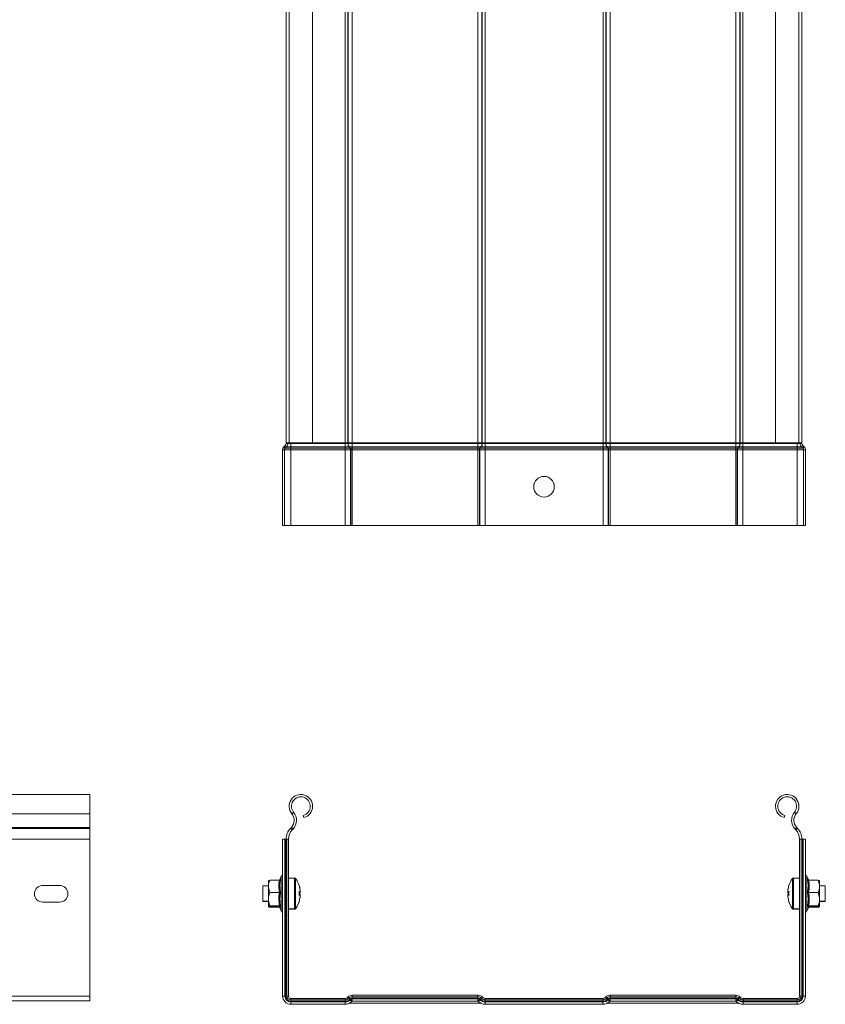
# Model space of a CAD drawing. Header units: millimetres. Extents: x 256 to 1193, y -1997 to 462.
# Tile 14 of 16: x 879 to 1192, y -415 to -33. Entities that reach past the tile are written whole.
import ezdxf

# ---------------------------------------------------------------- set-up
doc = ezdxf.new("R2010")
doc.units = ezdxf.units.MM
doc.linetypes.add('K5LT32768', pattern=[0])
doc.linetypes.add('K5LT32769', pattern=[0])

msp = doc.modelspace()

# ---------------------------------------------------------------- linework, layer by layer
at = {"color": 7, "linetype": 'K5LT32768', "lineweight": 15}
for p, q in [((983.67, 70.37), (983.67, -197.63)), ((992.77, -197.63), (992.77, 70.37)), ((1005.43, -197.63), (1005.43, 70.37)), ((1006.49, -197.63), (1006.49, 70.37)), ((1006.61, -197.63), (1006.61, 70.37)), ((1008.16, -197.63), (1008.16, 70.37)), ((1056.92, -197.63), (1056.92, 70.37)), ((1058.48, -197.63), (1058.48, 70.37)), ((1058.59, -197.63), (1058.59, 70.37)), ((1059.65, -197.63), (1059.65, 70.37)), ((1105.43, -197.63), (1105.43, 70.37)), ((1106.49, -197.63), (1106.49, 70.37)), ((1106.61, -197.63), (1106.61, 70.37)), ((1108.16, -197.63), (1108.16, 70.37)), ((1156.92, -197.63), (1156.92, 70.37)), ((1158.48, -197.63), (1158.48, 70.37)), ((1158.59, -197.63), (1158.59, 70.37)), ((1159.65, -197.63), (1159.65, 70.37)), ((1172.32, 70.37), (1172.32, -197.63)), ((1181.42, -197.63), (1181.42, 70.37)), ((982.54, -197.63), (982.54, -24.63)), ((1182.54, -197.63), (1182.54, -24.63)), ((982.18, -198.64), (981.66, -199.11)), ((982.65, -199.16), (982.18, -198.64)), ((983.67, -197.63), (982.54, -197.63)), ((982.54, -197.63), (982.54, -197.83)), ((983.24, -197.83), (982.54, -197.83)), ((983.24, -197.63), (983.24, -197.83)), ((983.24, -197.83), (984.34, -197.83)), ((992.77, -197.63), (983.67, -197.63)), ((984.34, -197.63), (984.34, -197.83)), ((984.34, -197.83), (984.34, -199.16)), ((984.34, -197.83), (1005.43, -197.83)), ((992.77, -197.63), (1005.43, -197.63)), ((1005.43, -197.63), (1006.49, -197.63)), ((1005.43, -197.63), (1005.43, -197.83)), ((1005.43, -197.83), (1005.43, -199.16)), ((1005.43, -197.83), (1006.49, -197.83)), ((1006.49, -197.63), (1006.61, -197.63)), ((1006.49, -197.63), (1006.49, -197.83)), ((1006.49, -197.83), (1006.61, -197.83)), ((1006.61, -197.63), (1008.16, -197.63)), ((1006.61, -197.63), (1006.61, -197.83)), ((1006.61, -197.83), (1008.16, -197.83)), ((1008.16, -197.63), (1056.92, -197.63)), ((1008.16, -197.63), (1008.16, -197.83)), ((1008.16, -197.83), (1008.16, -199.16)), ((1008.16, -197.83), (1056.92, -197.83)), ((1056.92, -197.63), (1058.48, -197.63)), ((1056.92, -197.63), (1056.92, -197.83)), ((1056.92, -197.83), (1056.92, -199.16)), ((1056.92, -197.83), (1058.48, -197.83)), ((1058.48, -197.63), (1058.59, -197.63)), ((1058.48, -197.63), (1058.48, -197.83)), ((1058.48, -197.83), (1058.59, -197.83)), ((1058.59, -197.63), (1059.65, -197.63)), ((1058.59, -197.63), (1058.59, -197.83)), ((1058.59, -197.83), (1059.65, -197.83)), ((1059.65, -197.63), (1105.43, -197.63)), ((1059.65, -197.63), (1059.65, -197.83)), ((1059.65, -197.83), (1059.65, -199.16)), ((1059.65, -197.83), (1105.43, -197.83)), ((1105.43, -197.63), (1106.49, -197.63)), ((1105.43, -197.63), (1105.43, -197.83)), ((1105.43, -197.83), (1106.49, -197.83)), ((1105.43, -197.83), (1105.43, -199.16)), ((1106.49, -197.63), (1106.61, -197.63)), ((1106.49, -197.63), (1106.49, -197.83)), ((1106.49, -197.83), (1106.61, -197.83)), ((1106.61, -197.63), (1108.16, -197.63)), ((1106.61, -197.63), (1106.61, -197.83)), ((1106.61, -197.83), (1108.16, -197.83)), ((1108.16, -197.63), (1156.92, -197.63)), ((1108.16, -197.63), (1108.16, -197.83)), ((1108.16, -197.83), (1108.16, -199.16)), ((1108.16, -197.83), (1156.92, -197.83)), ((1156.92, -197.63), (1158.48, -197.63)), ((1156.92, -197.63), (1156.92, -197.83)), ((1156.92, -197.83), (1156.92, -199.16)), ((1156.92, -197.83), (1158.48, -197.83)), ((1158.48, -197.63), (1158.59, -197.63)), ((1158.48, -197.63), (1158.48, -197.83)), ((1158.48, -197.83), (1158.59, -197.83)), ((1158.59, -197.63), (1159.65, -197.63)), ((1158.59, -197.63), (1158.59, -197.83)), ((1158.59, -197.83), (1159.65, -197.83)), ((1159.65, -197.63), (1172.32, -197.63)), ((1159.65, -197.63), (1159.65, -197.83)), ((1159.65, -197.83), (1159.65, -199.16)), ((1159.65, -197.83), (1180.74, -197.83)), ((1181.42, -197.63), (1172.32, -197.63)), ((1180.74, -197.63), (1180.74, -197.83)), ((1180.74, -197.83), (1181.84, -197.83)), ((1180.74, -197.83), (1180.74, -199.16)), ((1182.54, -197.63), (1181.42, -197.63)), ((1181.84, -197.63), (1181.84, -197.83)), ((1181.84, -197.83), (1182.54, -197.83)), ((1182.43, -199.16), (1182.9, -198.64)), ((1182.54, -197.63), (1182.54, -197.83)), ((1182.9, -198.64), (1183.42, -199.11)), ((981.84, -200.3), (981.14, -200.3)), ((981.14, -200.3), (981.14, -229.63)), ((982.14, -199.63), (981.66, -199.11)), ((981.84, -200.3), (981.84, -229.63)), ((981.84, -200.3), (984.34, -200.3)), ((982.65, -199.16), (982.14, -199.63)), ((982.14, -199.63), (984.34, -199.63)), ((982.65, -199.16), (984.34, -199.16)), ((984.34, -199.16), (984.34, -199.63)), ((984.34, -199.16), (1005.43, -199.16)), ((984.34, -199.63), (984.34, -200.3)), ((984.34, -199.63), (1005.43, -199.63)), ((984.34, -200.3), (984.34, -229.63)), ((984.34, -200.3), (1005.43, -200.3)), ((1005.43, -199.16), (1006.91, -199.16)), ((1005.43, -199.16), (1005.43, -199.63)), ((1005.43, -199.63), (1007.27, -199.63)), ((1005.43, -199.63), (1005.43, -200.3)), ((1005.43, -200.3), (1007.48, -200.3)), ((1005.43, -200.3), (1005.43, -229.63)), ((1006.91, -199.16), (1007.02, -199.16)), ((1006.91, -199.16), (1007.27, -199.63)), ((1007.02, -199.16), (1008.16, -199.16)), ((1007.02, -199.16), (1007.39, -199.63)), ((1007.27, -199.63), (1007.39, -199.63)), ((1007.39, -199.63), (1008.16, -199.63)), ((1007.48, -200.3), (1007.6, -200.3)), ((1007.48, -200.3), (1007.48, -229.63)), ((1007.6, -200.3), (1008.16, -200.3)), ((1007.6, -200.3), (1007.6, -229.63)), ((1008.16, -199.16), (1056.92, -199.16)), ((1008.16, -199.16), (1008.16, -199.63)), ((1008.16, -199.63), (1056.92, -199.63)), ((1008.16, -199.63), (1008.16, -200.3)), ((1008.16, -200.3), (1056.92, -200.3)), ((1008.16, -200.3), (1008.16, -229.63)), ((1056.92, -199.16), (1058.06, -199.16)), ((1056.92, -199.16), (1056.92, -199.63)), ((1056.92, -199.63), (1057.69, -199.63)), ((1056.92, -199.63), (1056.92, -200.3)), ((1056.92, -200.3), (1057.49, -200.3)), ((1056.92, -200.3), (1056.92, -229.63)), ((1057.49, -200.3), (1057.49, -229.63)), ((1057.49, -200.3), (1057.6, -200.3)), ((1057.6, -200.3), (1059.65, -200.3)), ((1057.6, -200.3), (1057.6, -229.63)), ((1058.06, -199.16), (1057.69, -199.63)), ((1057.69, -199.63), (1057.81, -199.63)), ((1058.18, -199.16), (1057.81, -199.63)), ((1057.81, -199.63), (1059.65, -199.63)), ((1058.06, -199.16), (1058.18, -199.16)), ((1058.18, -199.16), (1059.65, -199.16)), ((1059.65, -199.16), (1059.65, -199.63)), ((1059.65, -199.16), (1105.43, -199.16)), ((1059.65, -199.63), (1059.65, -200.3)), ((1059.65, -199.63), (1105.43, -199.63)), ((1059.65, -200.3), (1059.65, -229.63)), ((1059.65, -200.3), (1105.43, -200.3)), ((1105.43, -199.16), (1106.91, -199.16)), ((1105.43, -199.16), (1105.43, -199.63)), ((1105.43, -199.63), (1107.27, -199.63)), ((1105.43, -199.63), (1105.43, -200.3)), ((1105.43, -200.3), (1107.48, -200.3)), ((1105.43, -200.3), (1105.43, -229.63)), ((1106.91, -199.16), (1107.02, -199.16)), ((1106.91, -199.16), (1107.27, -199.63)), ((1107.02, -199.16), (1108.16, -199.16)), ((1107.02, -199.16), (1107.39, -199.63)), ((1107.27, -199.63), (1107.39, -199.63)), ((1107.39, -199.63), (1108.16, -199.63)), ((1107.48, -200.3), (1107.6, -200.3)), ((1107.48, -200.3), (1107.48, -229.63)), ((1107.6, -200.3), (1108.16, -200.3)), ((1107.6, -200.3), (1107.6, -229.63)), ((1108.16, -199.16), (1156.92, -199.16)), ((1108.16, -199.16), (1108.16, -199.63)), ((1108.16, -199.63), (1156.92, -199.63)), ((1108.16, -199.63), (1108.16, -200.3)), ((1108.16, -200.3), (1156.92, -200.3)), ((1108.16, -200.3), (1108.16, -229.63)), ((1156.92, -199.16), (1158.06, -199.16)), ((1156.92, -199.16), (1156.92, -199.63)), ((1156.92, -199.63), (1157.69, -199.63)), ((1156.92, -199.63), (1156.92, -200.3)), ((1156.92, -200.3), (1157.49, -200.3)), ((1156.92, -200.3), (1156.92, -229.63)), ((1157.49, -200.3), (1157.49, -229.63)), ((1157.49, -200.3), (1157.6, -200.3)), ((1157.6, -200.3), (1159.65, -200.3)), ((1157.6, -200.3), (1157.6, -229.63)), ((1158.06, -199.16), (1157.69, -199.63)), ((1157.69, -199.63), (1157.81, -199.63)), ((1158.18, -199.16), (1157.81, -199.63)), ((1157.81, -199.63), (1159.65, -199.63)), ((1158.06, -199.16), (1158.18, -199.16)), ((1158.18, -199.16), (1159.65, -199.16)), ((1159.65, -199.16), (1159.65, -199.63)), ((1159.65, -199.16), (1180.74, -199.16)), ((1159.65, -199.63), (1159.65, -200.3)), ((1159.65, -199.63), (1180.74, -199.63)), ((1159.65, -200.3), (1159.65, -229.63)), ((1159.65, -200.3), (1180.74, -200.3)), ((1180.74, -199.16), (1182.43, -199.16)), ((1180.74, -199.16), (1180.74, -199.63)), ((1180.74, -199.63), (1182.95, -199.63)), ((1180.74, -199.63), (1180.74, -200.3)), ((1180.74, -200.3), (1183.24, -200.3)), ((1180.74, -200.3), (1180.74, -229.63)), ((1182.43, -199.16), (1182.95, -199.63)), ((1182.95, -199.63), (1183.42, -199.11)), ((1183.24, -200.3), (1183.94, -200.3)), ((1183.24, -200.3), (1183.24, -229.63)), ((1183.94, -200.3), (1183.94, -229.63)), ((981.84, -229.63), (981.14, -229.63)), ((981.84, -229.63), (984.34, -229.63)), ((984.34, -229.63), (1005.43, -229.63)), ((1005.43, -229.63), (1007.48, -229.63)), ((1007.48, -229.63), (1007.6, -229.63)), ((1007.6, -229.63), (1008.16, -229.63)), ((1008.16, -229.63), (1056.92, -229.63)), ((1056.92, -229.63), (1057.49, -229.63)), ((1057.49, -229.63), (1057.6, -229.63)), ((1057.6, -229.63), (1059.65, -229.63)), ((1059.65, -229.63), (1105.43, -229.63)), ((1105.43, -229.63), (1107.48, -229.63)), ((1107.48, -229.63), (1107.6, -229.63)), ((1107.6, -229.63), (1108.16, -229.63)), ((1108.16, -229.63), (1156.92, -229.63)), ((1156.92, -229.63), (1157.49, -229.63)), ((1157.49, -229.63), (1157.6, -229.63)), ((1157.6, -229.63), (1159.65, -229.63)), ((1159.65, -229.63), (1180.74, -229.63)), ((1180.74, -229.63), (1183.24, -229.63)), ((1183.24, -229.63), (1183.94, -229.63)), ((906.38, -334.06), (581.38, -334.06)), ((906.38, -341.52), (906.38, -334.06)), ((581.38, -341.52), (906.38, -341.52)), ((906.38, -346.83), (906.38, -341.52)), ((984.72, -341.52), (985.41, -340.94)), ((989.39, -343.01), (989.16, -342.14)), ((1175.69, -343.01), (1175.92, -342.14)), ((1180.37, -341.52), (1179.68, -340.94)), ((581.38, -346.83), (906.38, -346.83)), ((581.38, -347.19), (906.38, -347.19)), ((906.38, -347.19), (906.38, -346.83)), ((906.38, -351.32), (906.38, -347.19)), ((984.54, -346.83), (984.19, -347.19)), ((984.19, -347.19), (984.84, -347.81)), ((984.54, -346.83), (985.19, -347.45)), ((985.19, -347.45), (984.84, -347.81)), ((1180.55, -346.83), (1179.89, -347.45)), ((1180.24, -347.81), (1179.89, -347.45)), ((1180.89, -347.19), (1180.24, -347.81)), ((1180.89, -347.19), (1180.55, -346.83)), ((581.38, -351.32), (906.38, -351.32)), ((906.38, -412.26), (906.38, -351.32)), ((982.04, -351.32), (981.14, -351.32)), ((981.14, -351.32), (981.14, -412.26)), ((982.04, -351.32), (982.04, -412.26)), ((982.34, -351.32), (982.04, -351.32)), ((982.34, -351.32), (982.34, -412.26)), ((982.85, -351.32), (982.34, -351.32)), ((982.85, -351.32), (982.85, -412.26)), ((983.44, -351.32), (982.85, -351.32)), ((983.44, -351.32), (983.44, -412.26)), ((1181.64, -412.26), (1181.64, -351.32)), ((1181.64, -351.32), (1182.23, -351.32)), ((1182.23, -412.26), (1182.23, -351.32)), ((1182.23, -351.32), (1182.75, -351.32)), ((1182.75, -412.26), (1182.75, -351.32)), ((1182.75, -351.32), (1183.04, -351.32)), ((1183.04, -412.26), (1183.04, -351.32)), ((1183.04, -351.32), (1183.94, -351.32)), ((1183.94, -412.26), (1183.94, -351.32)), ((980.54, -365.74), (980.01, -367.21)), ((985.77, -366.46), (983.44, -366.46)), ((1181.64, -366.46), (1179.32, -366.46)), ((1185.07, -367.19), (1184.54, -365.74)), ((888.13, -369.33), (894.63, -369.33)), ((975.64, -369.46), (973.44, -369.46)), ((973.44, -369.46), (973.44, -375.46)), ((975.64, -369.65), (975.64, -367.47)), ((975.64, -369.65), (975.64, -374.64)), ((979.93, -367.26), (976.24, -367.26)), ((1185.16, -367.26), (1188.84, -367.26)), ((1189.44, -367.46), (1189.43, -367.45)), ((1189.44, -369.65), (1189.44, -367.47)), ((1191.64, -369.46), (1189.44, -369.46)), ((1189.44, -374.64), (1189.44, -369.65)), ((1191.64, -372.46), (1191.64, -369.46)), ((979.93, -372.04), (976.24, -372.04)), ((987.93, -371.75), (987.53, -371.75)), ((987.53, -372.86), (987.93, -372.85)), ((987.53, -373.17), (987.93, -373.17)), ((987.93, -373.93), (987.9, -374.1)), ((987.93, -371.13), (987.93, -371)), ((987.93, -371.13), (987.93, -371.75)), ((987.93, -371.75), (987.93, -371.87)), ((987.93, -371.87), (987.93, -372.07)), ((987.93, -373.17), (987.93, -372.85)), ((987.93, -373.17), (987.93, -373.8)), ((987.93, -373.8), (987.93, -373.92)), ((1177.16, -371), (1177.16, -371.13)), ((1177.16, -371.75), (1177.16, -371.13)), ((1177.56, -371.75), (1177.16, -371.75)), ((1177.16, -371.87), (1177.16, -371.75)), ((1177.16, -372.07), (1177.16, -371.87)), ((1177.16, -372.85), (1177.16, -373.19)), ((1177.16, -372.85), (1177.56, -372.86)), ((1177.16, -373.8), (1177.16, -373.17)), ((1177.16, -373.17), (1177.56, -373.17)), ((1177.16, -373.92), (1177.16, -373.8)), ((1177.18, -374.1), (1177.16, -373.93)), ((1185.16, -372.04), (1188.84, -372.04)), ((1191.64, -375.46), (1191.64, -372.46)), ((894.63, -375.83), (888.13, -375.83)), ((973.44, -375.46), (975.64, -375.46)), ((973.44, -375.46), (973.44, -375.58)), ((973.44, -375.58), (975.64, -375.58)), ((975.64, -377.45), (975.64, -374.64)), ((975.64, -377.46), (975.65, -377.48)), ((975.64, -377.57), (975.64, -377.52)), ((975.64, -377.57), (975.66, -377.54)), ((975.64, -377.58), (975.65, -377.6)), ((979.93, -377.24), (976.24, -377.24)), ((979.93, -377.66), (976.24, -377.66)), ((979.93, -377.78), (976.24, -377.78)), ((980.01, -377.72), (980.54, -379.19)), ((980.02, -377.72), (980.01, -377.73)), ((980.01, -377.84), (980.54, -379.31)), ((1184.54, -379.19), (1185.07, -377.74)), ((1184.54, -379.31), (1185.07, -377.86)), ((1185.03, -377.72), (1185.05, -377.67)), ((1185.16, -377.24), (1188.84, -377.24)), ((1185.16, -377.66), (1188.84, -377.66)), ((1185.16, -377.78), (1188.84, -377.78)), ((1189.43, -377.48), (1189.44, -377.46)), ((1189.44, -377.57), (1189.43, -377.54)), ((1189.43, -377.6), (1189.44, -377.58)), ((1189.44, -377.45), (1189.44, -374.64)), ((1189.44, -375.46), (1191.64, -375.46)), ((1189.44, -375.58), (1191.64, -375.58)), ((1189.44, -377.57), (1189.44, -377.52)), ((1191.64, -375.58), (1191.64, -375.46)), ((983.44, -378.46), (985.77, -378.46)), ((983.44, -378.58), (985.77, -378.58)), ((1179.32, -378.46), (1181.64, -378.46)), ((1179.32, -378.58), (1181.64, -378.58)), ((906.38, -414.06), (906.38, -412.26)), ((982.04, -412.26), (981.14, -412.26)), ((982.34, -412.26), (982.04, -412.26)), ((982.85, -412.26), (982.34, -412.26)), ((983.44, -412.26), (982.85, -412.26)), ((1008.16, -411.96), (1008.16, -412.55)), ((1008.16, -411.96), (1056.92, -411.96)), ((1008.16, -412.55), (1008.16, -413.07)), ((1008.16, -412.55), (1056.92, -412.55)), ((1056.92, -411.96), (1056.92, -412.55)), ((1056.92, -412.55), (1056.92, -413.07)), ((1108.16, -411.96), (1108.16, -412.55)), ((1108.16, -411.96), (1156.92, -411.96)), ((1108.16, -412.55), (1108.16, -413.07)), ((1108.16, -412.55), (1156.92, -412.55)), ((1156.92, -411.96), (1156.92, -412.55)), ((1156.92, -412.55), (1156.92, -413.07)), ((1181.64, -412.26), (1182.23, -412.26)), ((1182.23, -412.26), (1182.75, -412.26)), ((1182.75, -412.26), (1183.04, -412.26)), ((1183.04, -412.26), (1183.94, -412.26)), ((676.38, -414.06), (906.38, -414.06)), ((984.34, -413.16), (984.34, -413.75)), ((984.34, -413.16), (1005.35, -413.16)), ((984.34, -413.75), (984.34, -414.27)), ((984.34, -413.75), (1005.35, -413.75)), ((984.34, -414.27), (984.34, -414.56)), ((984.34, -414.27), (1005.35, -414.27)), ((984.34, -414.56), (984.34, -415.46)), ((984.34, -414.56), (1005.35, -414.56)), ((984.34, -415.46), (1005.35, -415.46)), ((1005.35, -413.16), (1005.35, -413.75)), ((1005.35, -413.75), (1005.35, -414.27)), ((1005.35, -414.27), (1005.35, -414.56)), ((1005.35, -414.56), (1005.35, -415.46)), ((1006.41, -412.72), (1006.47, -412.67)), ((1006.82, -413.14), (1006.88, -413.08)), ((1006.82, -413.14), (1007.19, -413.51)), ((1006.88, -413.08), (1007.25, -413.45)), ((1007.19, -413.51), (1007.25, -413.45)), ((1007.23, -414.96), (1057.85, -414.96)), ((1007.4, -413.71), (1007.46, -413.66)), ((1007.4, -413.71), (1008.03, -414.35)), ((1007.46, -413.66), (1008.09, -414.29)), ((1008.03, -414.35), (1008.09, -414.29)), ((1008.16, -413.07), (1008.16, -413.36)), ((1008.16, -413.07), (1056.92, -413.07)), ((1008.16, -413.36), (1008.16, -414.26)), ((1008.16, -413.36), (1056.92, -413.36)), ((1008.16, -414.26), (1056.92, -414.26)), ((1056.92, -413.07), (1056.92, -413.36)), ((1056.92, -413.36), (1056.92, -414.26)), ((1057.63, -413.66), (1056.99, -414.29)), ((1056.99, -414.29), (1057.05, -414.35)), ((1057.69, -413.71), (1057.05, -414.35)), ((1057.63, -413.66), (1057.69, -413.71)), ((1058.2, -413.08), (1057.84, -413.45)), ((1057.84, -413.45), (1057.89, -413.51)), ((1058.26, -413.14), (1057.89, -413.51)), ((1058.2, -413.08), (1058.26, -413.14)), ((1058.62, -412.67), (1058.68, -412.72)), ((1059.74, -413.16), (1059.74, -413.75)), ((1059.74, -413.16), (1105.35, -413.16)), ((1059.74, -413.75), (1059.74, -414.27)), ((1059.74, -413.75), (1105.35, -413.75)), ((1059.74, -414.27), (1059.74, -414.56)), ((1059.74, -414.27), (1105.35, -414.27)), ((1059.74, -414.56), (1059.74, -415.46)), ((1059.74, -414.56), (1105.35, -414.56)), ((1059.74, -415.46), (1105.35, -415.46)), ((1105.35, -413.16), (1105.35, -413.75)), ((1105.35, -413.75), (1105.35, -414.27)), ((1105.35, -414.27), (1105.35, -414.56)), ((1105.35, -414.56), (1105.35, -415.46)), ((1106.41, -412.72), (1106.47, -412.67)), ((1106.82, -413.14), (1106.88, -413.08)), ((1106.82, -413.14), (1107.19, -413.51)), ((1106.88, -413.08), (1107.25, -413.45)), ((1107.19, -413.51), (1107.25, -413.45)), ((1107.23, -414.96), (1157.85, -414.96)), ((1107.4, -413.71), (1107.46, -413.66)), ((1107.4, -413.71), (1108.03, -414.35)), ((1107.46, -413.66), (1108.09, -414.29)), ((1108.03, -414.35), (1108.09, -414.29)), ((1108.16, -413.07), (1108.16, -413.36)), ((1108.16, -413.07), (1156.92, -413.07)), ((1108.16, -413.36), (1108.16, -414.26)), ((1108.16, -413.36), (1156.92, -413.36)), ((1108.16, -414.26), (1156.92, -414.26)), ((1156.92, -413.07), (1156.92, -413.36)), ((1156.92, -413.36), (1156.92, -414.26)), ((1157.63, -413.66), (1156.99, -414.29)), ((1156.99, -414.29), (1157.05, -414.35)), ((1157.69, -413.71), (1157.05, -414.35)), ((1157.63, -413.66), (1157.69, -413.71)), ((1158.2, -413.08), (1157.84, -413.45)), ((1157.84, -413.45), (1157.89, -413.51)), ((1158.26, -413.14), (1157.89, -413.51)), ((1158.2, -413.08), (1158.26, -413.14)), ((1158.62, -412.67), (1158.68, -412.72)), ((1159.74, -413.16), (1159.74, -413.75)), ((1159.74, -413.16), (1180.74, -413.16)), ((1159.74, -413.75), (1159.74, -414.27)), ((1159.74, -413.75), (1180.74, -413.75)), ((1159.74, -414.27), (1159.74, -414.56)), ((1159.74, -414.27), (1180.74, -414.27)), ((1159.74, -414.56), (1159.74, -415.46)), ((1159.74, -414.56), (1180.74, -414.56)), ((1159.74, -415.46), (1180.74, -415.46)), ((1180.74, -413.16), (1180.74, -413.75)), ((1180.74, -413.75), (1180.74, -414.27)), ((1180.74, -414.27), (1180.74, -414.56)), ((1180.74, -414.56), (1180.74, -415.46))]:
    msp.add_line(p, q, dxfattribs=at)
at = {"color": 8, "linetype": 'K5LT32769', "lineweight": 15, "true_color": 0x808080}
for p, q in [((980.54, -379.19), (980.54, -365.74)), ((985.77, -366.46), (985.77, -378.46)), ((986.21, -366.69), (986.21, -378.23)), ((1178.88, -372.46), (1178.88, -366.69)), ((1179.32, -372.46), (1179.32, -366.46)), ((1184.54, -365.74), (1184.54, -379.19)), ((980.03, -367.19), (980.3, -367)), ((1178.88, -378.23), (1178.88, -372.46)), ((1179.32, -378.46), (1179.32, -372.46)), ((979.93, -377.78), (979.77, -377.66)), ((986.21, -378.23), (986.21, -378.36)), ((1178.88, -378.36), (1178.88, -378.23)), ((1185.31, -377.66), (1185.16, -377.78)), ((980.54, -379.31), (980.54, -379.19)), ((985.77, -378.46), (985.77, -378.58)), ((1179.32, -378.58), (1179.32, -378.46)), ((1184.54, -379.19), (1184.54, -379.31)), ((676.38, -412.26), (906.38, -412.26))]:
    msp.add_line(p, q, dxfattribs=at)
at = {"color": 7, "linetype": 'K5LT32768', "const_width": 0.15}
for points in [[(987.53, -369.37), (987.54, -369.37), (987.54, -369.36), (987.55, -369.36), (987.55, -369.36)], [(1177.54, -369.36), (1177.54, -369.36), (1177.54, -369.36), (1177.55, -369.37), (1177.56, -369.37)], [(987.55, -375.69), (987.55, -375.69), (987.54, -375.68), (987.54, -375.68), (987.53, -375.68)], [(1177.56, -375.56), (1177.55, -375.56), (1177.54, -375.56), (1177.54, -375.57), (1177.54, -375.57)], [(1177.56, -375.68), (1177.55, -375.68), (1177.54, -375.68), (1177.54, -375.69), (1177.54, -375.69)], [(1006.47, -412.67), (1006.47, -412.67), (1006.49, -412.69), (1006.53, -412.73), (1006.57, -412.77), (1006.63, -412.83), (1006.71, -412.91), (1006.79, -412.99), (1006.88, -413.08)], [(1058.62, -412.67), (1058.61, -412.67), (1058.59, -412.69), (1058.56, -412.73), (1058.51, -412.77), (1058.45, -412.83), (1058.38, -412.91), (1058.29, -412.99), (1058.2, -413.08)], [(1106.47, -412.67), (1106.47, -412.67), (1106.49, -412.69), (1106.53, -412.73), (1106.57, -412.77), (1106.63, -412.83), (1106.71, -412.91), (1106.79, -412.99), (1106.88, -413.08)], [(1158.62, -412.67), (1158.61, -412.67), (1158.59, -412.69), (1158.56, -412.73), (1158.51, -412.77), (1158.45, -412.83), (1158.38, -412.91), (1158.29, -412.99), (1158.2, -413.08)], [(1006.41, -412.72), (1006.42, -412.73), (1006.44, -412.75), (1006.47, -412.79), (1006.52, -412.83), (1006.58, -412.89), (1006.65, -412.96), (1006.73, -413.05), (1006.82, -413.14)], [(1007.19, -413.51), (1007.24, -413.55), (1007.28, -413.59), (1007.31, -413.63), (1007.34, -413.66), (1007.37, -413.68), (1007.38, -413.7), (1007.4, -413.71), (1007.4, -413.71)], [(1007.25, -413.45), (1007.29, -413.49), (1007.34, -413.54), (1007.37, -413.57), (1007.4, -413.6), (1007.43, -413.63), (1007.44, -413.64), (1007.45, -413.65), (1007.46, -413.66)], [(1057.84, -413.45), (1057.79, -413.49), (1057.75, -413.54), (1057.71, -413.57), (1057.68, -413.6), (1057.66, -413.63), (1057.64, -413.64), (1057.63, -413.65), (1057.63, -413.66)], [(1057.89, -413.51), (1057.85, -413.55), (1057.81, -413.59), (1057.77, -413.63), (1057.74, -413.66), (1057.72, -413.68), (1057.7, -413.7), (1057.69, -413.71), (1057.69, -413.71)], [(1058.68, -412.72), (1058.67, -412.73), (1058.65, -412.75), (1058.61, -412.79), (1058.57, -412.83), (1058.51, -412.89), (1058.44, -412.96), (1058.35, -413.05), (1058.26, -413.14)], [(1106.41, -412.72), (1106.42, -412.73), (1106.44, -412.75), (1106.47, -412.79), (1106.52, -412.83), (1106.58, -412.89), (1106.65, -412.96), (1106.73, -413.05), (1106.82, -413.14)], [(1107.19, -413.51), (1107.24, -413.55), (1107.28, -413.59), (1107.31, -413.63), (1107.34, -413.66), (1107.37, -413.68), (1107.38, -413.7), (1107.4, -413.71), (1107.4, -413.71)], [(1107.25, -413.45), (1107.29, -413.49), (1107.34, -413.54), (1107.37, -413.57), (1107.4, -413.6), (1107.43, -413.63), (1107.44, -413.64), (1107.45, -413.65), (1107.46, -413.66)], [(1157.84, -413.45), (1157.79, -413.49), (1157.75, -413.54), (1157.71, -413.57), (1157.68, -413.6), (1157.66, -413.63), (1157.64, -413.64), (1157.63, -413.65), (1157.63, -413.66)], [(1157.89, -413.51), (1157.85, -413.55), (1157.81, -413.59), (1157.77, -413.63), (1157.74, -413.66), (1157.72, -413.68), (1157.7, -413.7), (1157.69, -413.71), (1157.69, -413.71)], [(1158.68, -412.72), (1158.67, -412.73), (1158.65, -412.75), (1158.61, -412.79), (1158.57, -412.83), (1158.51, -412.89), (1158.44, -412.96), (1158.35, -413.05), (1158.26, -413.14)]]:
    msp.add_lwpolyline(points, dxfattribs=at)
at = {"color": 7, "linetype": 'K5LT32768', "lineweight": 15}
msp.add_circle((1082.54, -214.63), 4, dxfattribs=at)
for centre, radius, start, end in [((981.44, -197.83), 1.1, 312.3141, 0), ((981.44, -197.83), 1.8, 312.3141, 0), ((1008.68, -197.87), 2.19, 178.8069, 215.9014), ((1008.8, -197.87), 2.19, 178.8082, 215.9013), ((1056.28, -197.87), 2.19, 324.0978, 1.1938), ((1056.4, -197.87), 2.19, 324.0978, 1.1927), ((1108.68, -197.87), 2.19, 178.8082, 215.9013), ((1108.8, -197.87), 2.19, 178.8062, 215.9022), ((1156.28, -197.87), 2.19, 324.0982, 1.1934), ((1156.4, -197.87), 2.19, 324.0982, 1.1934), ((1183.64, -197.83), 1.8, 180, 227.6859), ((1183.64, -197.83), 1.1, 180, 227.6859), ((982.74, -200.3), 1.6, 132.3141, 180), ((982.74, -200.3), 0.9, 132.3141, 180), ((1006.39, -200.27), 1.1, 358.8036, 35.9048), ((1006.5, -200.27), 1.1, 358.8069, 35.9014), ((1058.58, -200.27), 1.1, 144.0967, 181.1949), ((1058.7, -200.27), 1.1, 144.0986, 181.1931), ((1106.39, -200.27), 1.1, 358.8069, 35.9014), ((1106.5, -200.27), 1.1, 358.8051, 35.9033), ((1158.58, -200.27), 1.1, 144.0978, 181.1927), ((1158.7, -200.27), 1.1, 144.0968, 181.1936), ((1182.34, -200.3), 0.9, 0, 47.6859), ((1182.34, -200.3), 1.6, 0, 47.6859), ((988.22, -338.61), 4.55, 285, 219.6825), ((988.22, -338.61), 3.65, 285, 219.6825), ((1176.87, -338.61), 4.55, 320.3175, 255), ((1176.87, -338.61), 3.65, 320.3175, 255), ((981.64, -344.07), 4, 316.4642, 39.6825), ((981.64, -344.07), 4.9, 316.4642, 39.6825), ((1183.45, -344.07), 4.9, 140.3175, 223.5358), ((1183.45, -344.07), 4, 140.3175, 223.5358), ((988.54, -351.32), 6, 136.4642, 180), ((1176.54, -351.32), 6, 0, 43.5358), ((988.54, -351.32), 5.1, 136.4642, 180), ((1176.54, -351.32), 5.1, 0, 43.5358), ((981.07, -365.93), 0.567, 83.2048, 160), ((985.77, -367), 0.54, 35.2515, 90), ((978.04, -372.46), 10, 18.0819, 35.2515), ((1187.04, -372.46), 10, 144.7485, 161.9181), ((1179.32, -367), 0.54, 90, 144.7485), ((1184.01, -365.93), 0.567, 20, 96.7952), ((888.13, -372.58), 3.25, 90, 270), ((894.63, -372.58), 3.25, 270, 90), ((978.51, -372.31), 9.51, 7.9111, 18.507), ((978.04, -372.46), 9.97, 7.7067, 18.0605), ((987.01, -369.44), 0.535, 355.6059, 8.3395), ((1186.58, -372.31), 9.51, 161.4927, 172.0891), ((1187.04, -372.46), 9.97, 161.9395, 172.2933), ((1178.08, -369.44), 0.54, 171.7286, 184.3296), ((976.5, -372.46), 11.05, 356.3164, 3.6836), ((986.8, -371.32), 1.36, 302.5116, 326.3987), ((986.8, -373.61), 1.36, 33.6013, 57.4884), ((976.51, -372.58), 11.04, 356.3151, 0.5574), ((978.04, -372.46), 9.97, 341.9395, 352.2933), ((978.04, -372.58), 9.97, 341.9395, 352.2933), ((976.82, -373.16), 10.73, 359.9444, 1.596), ((1178.29, -371.32), 1.36, 213.6008, 237.4891), ((1178.29, -373.61), 1.36, 122.5109, 146.3992), ((1187.04, -372.46), 9.97, 187.7067, 198.0605), ((1187.04, -372.58), 9.97, 187.7067, 198.0605), ((1188.59, -372.46), 11.05, 176.3161, 183.6839), ((1188.58, -372.58), 11.05, 179.6871, 183.684), ((1188.06, -373.16), 10.52, 178.4516, 180.7445), ((985.77, -377.92), 0.54, 270, 324.7485), ((978.04, -372.46), 10, 324.7485, 341.9181), ((978.04, -372.58), 10, 324.7485, 341.9181), ((977.35, -395.99), 22.83, 63.4628, 63.5268), ((1187.04, -372.46), 10, 198.0819, 215.2515), ((1187.04, -372.58), 10, 198.0819, 215.2515), ((1179.32, -377.92), 0.54, 215.2515, 270), ((981.07, -379), 0.567, 200, 276.7952), ((981.07, -379.12), 0.567, 200, 276.7952), ((985.77, -378.04), 0.54, 270, 324.7485), ((1179.32, -378.04), 0.54, 215.2515, 270), ((1184.01, -379), 0.567, 263.2048, 340), ((1184.01, -379.12), 0.567, 263.2048, 340), ((984.34, -412.26), 3.2, 180, 270), ((984.34, -412.26), 2.3, 180, 270), ((984.34, -412.26), 2.01, 180, 270), ((984.34, -412.26), 1.49, 180, 270), ((984.34, -412.26), 0.9, 180, 270), ((1008.16, -414.36), 2.4, 90, 135), ((1008.16, -414.36), 1.81, 90, 135), ((1056.92, -414.36), 2.4, 45, 90), ((1056.92, -414.36), 1.81, 45, 90), ((1108.16, -414.36), 2.4, 90, 135), ((1108.16, -414.36), 1.81, 90, 135), ((1156.92, -414.36), 2.4, 45, 90), ((1156.92, -414.36), 1.81, 45, 90), ((1180.74, -412.26), 2.3, 270, 0), ((1180.74, -412.26), 3.2, 270, 0), ((1180.74, -412.26), 2.01, 270, 0), ((1180.74, -412.26), 1.49, 270, 0), ((1180.74, -412.26), 0.9, 270, 0), ((1005.35, -411.66), 1.5, 270, 315), ((1005.35, -411.66), 2.09, 270, 315), ((1005.35, -411.66), 2.61, 270, 315), ((1005.35, -411.66), 2.9, 270, 315), ((1005.35, -411.66), 3.8, 270, 315), ((1008.16, -414.36), 1.29, 90, 135), ((1008.16, -414.36), 1, 90, 135), ((1008.16, -414.36), 0.1, 90, 135), ((1056.92, -414.36), 1.29, 45, 90), ((1056.92, -414.36), 1, 45, 90), ((1056.92, -414.36), 0.1, 45, 90), ((1059.74, -411.66), 3.8, 225, 270), ((1059.74, -411.66), 2.9, 225, 270), ((1059.74, -411.66), 2.61, 225, 270), ((1059.74, -411.66), 2.09, 225, 270), ((1059.74, -411.66), 1.5, 225, 270), ((1105.35, -411.66), 1.5, 270, 315), ((1105.35, -411.66), 2.09, 270, 315), ((1105.35, -411.66), 2.61, 270, 315), ((1105.35, -411.66), 2.9, 270, 315), ((1105.35, -411.66), 3.8, 270, 315), ((1108.16, -414.36), 1.29, 90, 135), ((1108.16, -414.36), 1, 90, 135), ((1108.16, -414.36), 0.1, 90, 135), ((1156.92, -414.36), 1.29, 45, 90), ((1156.92, -414.36), 1, 45, 90), ((1156.92, -414.36), 0.1, 45, 90), ((1159.74, -411.66), 3.8, 225, 270), ((1159.74, -411.66), 2.9, 225, 270), ((1159.74, -411.66), 2.61, 225, 270), ((1159.74, -411.66), 2.09, 225, 270), ((1159.74, -411.66), 1.5, 225, 270)]:
    msp.add_arc(centre, radius, start, end, dxfattribs=at)
for points, knots in [([(976.24, -367.26), (975.97, -367.97), (975.66, -368.75), (975.64, -369.57), (975.64, -369.65)], [0, 0, 0, 0, 0.896042, 1, 1, 1, 1]), ([(975.64, -367.48), (975.65, -367.47), (975.67, -367.4), (975.93, -367.32), (976.23, -367.27), (976.24, -367.26)], [0, 0, 0, 0, 0.148488, 0.965565, 1, 1, 1, 1]), ([(975.64, -369.65), (975.72, -370.31), (975.82, -371.12), (976.17, -371.89), (976.24, -372.04)], [0, 0, 0, 0, 0.801463, 1, 1, 1, 1]), ([(979.93, -372.04), (979.8, -371.25), (979.53, -369.66), (979.79, -368.07), (979.93, -367.26)], [0, 0, 0, 0, 0.492149, 1, 1, 1, 1]), ([(980.3, -367), (980.3, -367), (980.29, -367.04), (980.24, -367.11), (980.15, -367.19), (980.05, -367.25), (979.97, -367.26), (979.93, -367.26)], [0, 0, 0, 0, 0.007914, 0.267542, 0.528617, 0.763825, 1, 1, 1, 1]), ([(980.3, -367), (980.26, -367.2), (980.05, -368.18), (979.9, -369.88), (980.18, -371.34), (980.3, -372.02)], [0, 0, 0, 0, 0.118082, 0.592257, 1, 1, 1, 1]), ([(980.02, -367.21), (980.02, -367.21), (980, -367.2), (980.02, -367.19), (980.03, -367.19)], [0, 0, 0, 0, 0.538414, 1, 1, 1, 1]), ([(980.04, -367.19), (980.04, -367.2), (980.04, -367.26), (980.03, -367.25), (980.02, -367.25)], [0, 0, 0, 0, 0.194683, 1, 1, 1, 1]), ([(1184.78, -372.02), (1184.82, -371.82), (1185.03, -370.85), (1185.18, -369.16), (1184.91, -367.68), (1184.78, -367)], [0, 0, 0, 0, 0.118083, 0.59226, 1, 1, 1, 1]), ([(1185.16, -367.26), (1185.12, -367.26), (1185.04, -367.25), (1184.93, -367.19), (1184.84, -367.11), (1184.8, -367.04), (1184.78, -367), (1184.78, -367)], [0, 0, 0, 0, 0.23618, 0.471398, 0.732459, 0.992081, 1, 1, 1, 1]), ([(1185.16, -367.26), (1185.29, -368.05), (1185.56, -369.64), (1185.29, -371.23), (1185.16, -372.04)], [0, 0, 0, 0, 0.492149, 1, 1, 1, 1]), ([(1189.44, -369.65), (1189.36, -369), (1189.26, -368.18), (1188.91, -367.42), (1188.84, -367.26)], [0, 0, 0, 0, 0.801466, 1, 1, 1, 1]), ([(1189.44, -367.48), (1189.44, -367.47), (1189.42, -367.4), (1189.16, -367.32), (1188.85, -367.27), (1188.84, -367.26)], [0, 0, 0, 0, 0.148488, 0.965564, 1, 1, 1, 1]), ([(1188.84, -372.04), (1189.12, -371.34), (1189.43, -370.55), (1189.44, -369.74), (1189.44, -369.65)], [0, 0, 0, 0, 0.896036, 1, 1, 1, 1]), ([(976.24, -372.04), (975.97, -372.8), (975.66, -373.66), (975.64, -374.55), (975.64, -374.64)], [0, 0, 0, 0, 0.896037, 1, 1, 1, 1]), ([(979.93, -377.24), (979.8, -376.38), (979.53, -374.65), (979.79, -372.92), (979.93, -372.04)], [0, 0, 0, 0, 0.492149, 1, 1, 1, 1]), ([(980.3, -372.02), (980.3, -372.02), (980.29, -372.02), (980.24, -372.03), (980.15, -372.03), (980.05, -372.04), (979.97, -372.04), (979.93, -372.04)], [0, 0, 0, 0, 0.00795, 0.267573, 0.528626, 0.763825, 1, 1, 1, 1]), ([(980.3, -372.02), (980.26, -372.23), (980.05, -373.29), (979.9, -375.13), (980.18, -376.74), (980.3, -377.48)], [0, 0, 0, 0, 0.118084, 0.59226, 1, 1, 1, 1]), ([(1184.78, -377.48), (1184.82, -377.27), (1185.03, -376.19), (1185.18, -374.35), (1184.91, -372.75), (1184.78, -372.02)], [0, 0, 0, 0, 0.118084, 0.592258, 1, 1, 1, 1]), ([(1184.78, -372.02), (1184.78, -372.02), (1184.8, -372.02), (1184.84, -372.03), (1184.93, -372.03), (1185.04, -372.04), (1185.12, -372.04), (1185.16, -372.04)], [0, 0, 0, 0, 0.007956, 0.267573, 0.528612, 0.76382, 1, 1, 1, 1]), ([(1185.16, -372.04), (1185.29, -372.89), (1185.56, -374.62), (1185.29, -376.36), (1185.16, -377.24)], [0, 0, 0, 0, 0.492148, 1, 1, 1, 1]), ([(1189.44, -374.64), (1189.36, -373.92), (1189.26, -373.03), (1188.91, -372.2), (1188.84, -372.04)], [0, 0, 0, 0, 0.801462, 1, 1, 1, 1]), ([(975.64, -374.64), (975.72, -375.35), (975.82, -376.24), (976.17, -377.07), (976.24, -377.24)], [0, 0, 0, 0, 0.801465, 1, 1, 1, 1]), ([(975.64, -377.45), (975.65, -377.44), (975.67, -377.37), (975.93, -377.3), (976.23, -377.24), (976.24, -377.24)], [0, 0, 0, 0, 0.148479, 0.965574, 1, 1, 1, 1]), ([(976.24, -377.66), (976.15, -377.64), (975.8, -377.58), (975.71, -377.5), (975.64, -377.45)], [0, 0, 0, 0, 0.263249, 1, 1, 1, 1]), ([(976.24, -377.78), (976.15, -377.76), (975.8, -377.7), (975.71, -377.62), (975.64, -377.57)], [0, 0, 0, 0, 0.263252, 1, 1, 1, 1]), ([(979.93, -377.66), (979.8, -377.59), (979.53, -377.45), (979.79, -377.31), (979.93, -377.24)], [0, 0, 0, 0, 0.492149, 1, 1, 1, 1]), ([(979.93, -377.24), (979.97, -377.24), (980.05, -377.25), (980.15, -377.3), (980.24, -377.38), (980.29, -377.44), (980.3, -377.48), (980.3, -377.48)], [0, 0, 0, 0, 0.236179, 0.471377, 0.732453, 0.992078, 1, 1, 1, 1]), ([(980.02, -377.67), (980.01, -377.66), (979.99, -377.65), (980.02, -377.71), (980.03, -377.76)], [0, 0, 0, 0, 0.295228, 1, 1, 1, 1]), ([(1184.78, -377.48), (1184.78, -377.48), (1184.8, -377.44), (1184.84, -377.38), (1184.93, -377.3), (1185.04, -377.25), (1185.12, -377.24), (1185.16, -377.24)], [0, 0, 0, 0, 0.007927, 0.267547, 0.528609, 0.763816, 1, 1, 1, 1]), ([(1185.16, -377.24), (1185.29, -377.31), (1185.56, -377.45), (1185.29, -377.59), (1185.16, -377.66)], [0, 0, 0, 0, 0.492149, 1, 1, 1, 1]), ([(1188.84, -377.24), (1189.12, -376.47), (1189.43, -375.62), (1189.44, -374.73), (1189.44, -374.64)], [0, 0, 0, 0, 0.896034, 1, 1, 1, 1]), ([(1189.44, -377.45), (1189.44, -377.44), (1189.42, -377.37), (1189.16, -377.3), (1188.85, -377.24), (1188.84, -377.24)], [0, 0, 0, 0, 0.148479, 0.965573, 1, 1, 1, 1]), ([(1188.84, -377.66), (1188.93, -377.64), (1189.28, -377.58), (1189.37, -377.5), (1189.44, -377.45)], [0, 0, 0, 0, 0.26325, 1, 1, 1, 1]), ([(1188.84, -377.78), (1188.93, -377.76), (1189.28, -377.7), (1189.37, -377.62), (1189.44, -377.57)], [0, 0, 0, 0, 0.263253, 1, 1, 1, 1])]:
    msp.add_open_spline(points, degree=3, knots=knots, dxfattribs=at)
at = {"color": 8, "linetype": 'K5LT32769', "lineweight": 15, "true_color": 0x808080}
for points, knots in [([(1184.78, -367), (1184.83, -367.02), (1184.99, -367.09), (1185, -367.16), (1185.02, -367.21)], [0, 0, 0, 0, 0.27058, 1, 1, 1, 1]), ([(980.3, -377.48), (980.26, -377.49), (980.06, -377.57), (980.04, -377.65), (980.02, -377.72)], [0, 0, 0, 0, 0.209595, 1, 1, 1, 1]), ([(1185.02, -377.72), (1185.04, -377.69), (1185.14, -377.6), (1184.93, -377.53), (1184.78, -377.48)], [0, 0, 0, 0, 0.276531, 1, 1, 1, 1])]:
    msp.add_open_spline(points, degree=3, knots=knots, dxfattribs=at)

doc.saveas('drawing.dxf')
